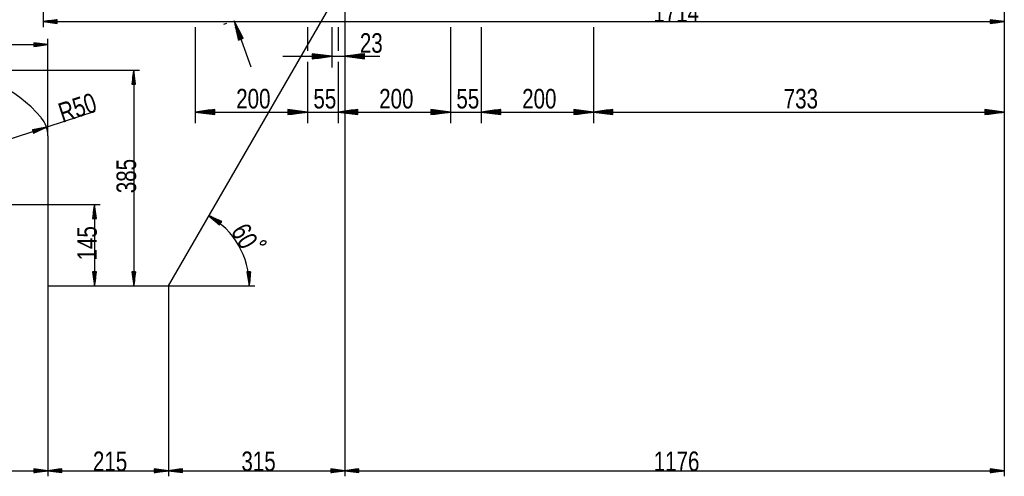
# Model space of a CAD drawing. Header units: millimetres. Extents: x -6 to 1189, y -6 to 841.
# Tile 26 of 38: x 760 to 935, y 115 to 196. Entities that reach past the tile are written whole.
import ezdxf

# ---------------------------------------------------------------- set-up
doc = ezdxf.new("R2010")
doc.units = ezdxf.units.MM
doc.layers.add('201', color=7, linetype='Continuous')
doc.styles.add('SEACAD_Arial', font='arial.ttf', dxfattribs={"width": 0.664})

msp = doc.modelspace()

# ---------------------------------------------------------------- linework, layer by layer
at = {"layer": '201', "color": 7, "linetype": 'Continuous'}
for p, q in [((935.17, 246.29), (935.17, 114.95)), ((935.17, 246.29), (935.17, 195.15)), ((763.77, 235.08), (763.77, 195.15)), ((786.07, 148.98), (817.53, 203.48)), ((817.53, 203.48), (817.53, 114.95)), ((817.53, 203.48), (817.53, 114.95)), ((935.17, 202.48), (935.17, 177.99)), ((766.27, 196.48), (763.77, 196.15)), ((763.77, 196.15), (935.17, 196.15)), ((763.77, 196.15), (766.27, 195.82)), ((766.27, 196.15), (763.77, 196.15)), ((766.27, 196.15), (763.77, 196.15)), ((766.27, 196.2), (764.15, 196.2)), ((766.27, 196.1), (764.15, 196.1)), ((766.27, 196.25), (764.54, 196.25)), ((766.27, 196.05), (764.54, 196.05)), ((766.27, 196.3), (764.92, 196.3)), ((766.27, 196), (764.92, 196)), ((766.27, 196.35), (765.31, 196.35)), ((766.27, 195.95), (765.31, 195.95)), ((766.27, 196.4), (765.7, 196.4)), ((766.27, 195.9), (765.7, 195.9)), ((766.27, 196.45), (766.08, 196.45)), ((766.27, 196.45), (766.08, 196.45)), ((766.27, 195.85), (766.08, 195.85)), ((766.27, 195.85), (766.08, 195.85)), ((766.27, 195.82), (766.27, 196.48)), ((790.87, 195.15), (790.87, 177.99)), ((796.46, 195.81), (795.93, 195.61)), ((797.81, 196.3), (798.58, 192.85)), ((799.44, 193.17), (797.81, 196.3)), ((799.01, 193.01), (797.81, 196.3)), ((799.01, 193.01), (797.81, 196.3)), ((798.96, 192.99), (797.9, 195.92)), ((798.91, 192.98), (797.98, 195.54)), ((799.06, 193.03), (797.99, 195.95)), ((798.87, 192.96), (798.06, 195.16)), ((799.1, 193.04), (798.17, 195.61)), ((798.21, 195.21), (800.8, 188.08)), ((799.15, 193.06), (798.35, 195.26)), ((810.87, 195.15), (810.87, 190.94)), ((810.87, 195.15), (810.87, 190.94)), ((815.23, 195.15), (815.23, 187.94)), ((816.37, 195.15), (816.37, 190.94)), ((816.37, 195.15), (816.37, 190.94)), ((817.53, 195.15), (817.53, 190.94)), ((836.37, 195.15), (836.37, 180.99)), ((836.37, 195.15), (836.37, 177.99)), ((841.87, 195.15), (841.87, 177.99)), ((841.87, 195.15), (841.87, 180.99)), ((861.87, 195.15), (861.87, 177.99)), ((861.87, 195.15), (861.87, 177.99)), ((935.17, 196.15), (932.67, 196.48)), ((932.67, 196.48), (932.67, 195.82)), ((932.67, 196.45), (932.85, 196.45)), ((932.67, 196.45), (932.85, 196.45)), ((932.67, 196.4), (933.24, 196.4)), ((932.67, 196.35), (933.62, 196.35)), ((932.67, 196.3), (934.01, 196.3)), ((932.67, 196.25), (934.39, 196.25)), ((932.67, 196.2), (934.78, 196.2)), ((932.67, 195.82), (935.17, 196.15)), ((932.67, 196.15), (935.17, 196.15)), ((932.67, 196.15), (935.17, 196.15)), ((932.67, 196.1), (934.78, 196.1)), ((932.67, 196.05), (934.39, 196.05)), ((932.67, 196), (934.01, 196)), ((932.67, 195.95), (933.62, 195.95)), ((932.67, 195.9), (933.24, 195.9)), ((932.67, 195.85), (932.85, 195.85)), ((932.67, 195.85), (932.85, 195.85)), ((798.82, 192.94), (798.15, 194.78)), ((798.77, 192.92), (798.23, 194.4)), ((798.72, 192.91), (798.32, 194.02)), ((798.68, 192.89), (798.4, 193.64)), ((798.63, 192.87), (798.49, 193.26)), ((799.2, 193.08), (798.53, 194.92)), ((799.25, 193.1), (798.71, 194.57)), ((799.3, 193.11), (798.89, 194.23)), ((799.34, 193.13), (799.07, 193.88)), ((799.39, 193.15), (799.25, 193.54)), ((799.44, 193.17), (799.43, 193.19)), ((799.44, 193.17), (799.43, 193.19)), ((712.07, 192.04), (764.57, 192.04)), ((764.57, 192.04), (762.07, 192.37)), ((762.07, 192.37), (762.07, 191.71)), ((762.07, 192.34), (762.25, 192.34)), ((762.07, 192.34), (762.25, 192.34)), ((762.07, 192.29), (762.64, 192.29)), ((762.07, 192.24), (763.02, 192.24)), ((762.07, 192.19), (763.41, 192.19)), ((762.07, 192.14), (763.79, 192.14)), ((762.07, 192.09), (764.18, 192.09)), ((762.07, 191.71), (764.57, 192.04)), ((762.07, 192.04), (764.57, 192.04)), ((762.07, 192.04), (764.57, 192.04)), ((762.07, 191.99), (764.18, 191.99)), ((762.07, 191.94), (763.79, 191.94)), ((762.07, 191.88), (763.41, 191.88)), ((762.07, 191.83), (763.02, 191.83)), ((762.07, 191.78), (762.64, 191.78)), ((762.07, 191.73), (762.25, 191.73)), ((762.07, 191.73), (762.25, 191.73)), ((764.57, 175.75), (764.57, 193.04)), ((798.58, 192.85), (798.57, 192.88)), ((798.58, 192.85), (798.57, 192.88)), ((798.58, 192.85), (799.44, 193.17)), ((806.48, 189.94), (823.77, 189.94)), ((815.23, 189.94), (811.73, 190.41)), ((811.73, 190.41), (811.73, 189.48)), ((811.73, 190.4), (811.76, 190.4)), ((811.73, 190.4), (811.76, 190.4)), ((811.73, 190.35), (812.14, 190.35)), ((811.73, 190.3), (812.53, 190.3)), ((811.73, 190.25), (812.92, 190.25)), ((811.73, 190.2), (813.3, 190.2)), ((811.73, 190.15), (813.69, 190.15)), ((811.73, 190.1), (814.07, 190.1)), ((811.73, 190.05), (814.46, 190.05)), ((811.73, 190), (814.85, 190)), ((811.73, 189.48), (815.23, 189.94)), ((811.73, 189.94), (815.23, 189.94)), ((811.73, 189.94), (815.23, 189.94)), ((811.73, 189.89), (814.85, 189.89)), ((811.73, 189.84), (814.46, 189.84)), ((811.73, 189.79), (814.07, 189.79)), ((811.73, 189.74), (813.69, 189.74)), ((811.73, 189.69), (813.3, 189.69)), ((821.03, 190.41), (817.53, 189.94)), ((817.53, 189.94), (821.03, 189.48)), ((821.03, 189.94), (817.53, 189.94)), ((821.03, 189.94), (817.53, 189.94)), ((821.03, 190), (817.92, 190)), ((821.03, 189.89), (817.92, 189.89)), ((821.03, 190.05), (818.3, 190.05)), ((821.03, 189.84), (818.3, 189.84)), ((821.03, 190.1), (818.69, 190.1)), ((821.03, 189.79), (818.69, 189.79)), ((821.03, 190.15), (819.07, 190.15)), ((821.03, 189.74), (819.07, 189.74)), ((821.03, 190.2), (819.46, 190.2)), ((821.03, 189.69), (819.46, 189.69)), ((821.03, 190.25), (819.85, 190.25)), ((821.03, 190.3), (820.23, 190.3)), ((821.03, 190.35), (820.62, 190.35)), ((821.03, 190.4), (821, 190.4)), ((821.03, 190.4), (821, 190.4)), ((821.03, 189.48), (821.03, 190.41)), ((810.87, 188.94), (810.87, 180.99)), ((810.87, 188.94), (810.87, 177.99)), ((811.73, 189.64), (812.92, 189.64)), ((811.73, 189.59), (812.53, 189.59)), ((811.73, 189.54), (812.14, 189.54)), ((811.73, 189.49), (811.76, 189.49)), ((811.73, 189.49), (811.76, 189.49)), ((816.37, 188.94), (816.37, 177.99)), ((816.37, 188.94), (816.37, 180.99)), ((817.53, 188.94), (817.53, 187.94)), ((821.03, 189.64), (819.85, 189.64)), ((821.03, 189.59), (820.23, 189.59)), ((821.03, 189.54), (820.62, 189.54)), ((821.03, 189.49), (821, 189.49)), ((821.03, 189.49), (821, 189.49)), ((745.07, 187.48), (780.91, 187.48)), ((779.91, 187.48), (779.58, 184.98)), ((779.76, 184.98), (779.76, 186.32)), ((779.81, 184.98), (779.81, 186.7)), ((779.86, 184.98), (779.86, 187.09)), ((779.91, 187.48), (779.91, 148.98)), ((780.24, 184.98), (779.91, 187.48)), ((779.91, 184.98), (779.91, 187.48)), ((779.91, 184.98), (779.91, 187.48)), ((779.96, 184.98), (779.96, 187.09)), ((780.01, 184.98), (780.01, 186.7)), ((780.06, 184.98), (780.06, 186.32)), ((779.58, 184.98), (780.24, 184.98)), ((779.6, 184.98), (779.6, 185.16)), ((779.6, 184.98), (779.6, 185.16)), ((779.65, 184.98), (779.65, 185.55)), ((779.71, 184.98), (779.71, 185.93)), ((780.11, 184.98), (780.11, 185.93)), ((780.16, 184.98), (780.16, 185.55)), ((780.21, 184.98), (780.21, 185.16)), ((780.21, 184.98), (780.21, 185.16)), ((756, 174.59), (772.99, 180.15)), ((794.37, 180.46), (790.87, 179.99)), ((790.87, 179.99), (810.87, 179.99)), ((790.87, 179.99), (794.37, 179.53)), ((794.37, 179.99), (790.87, 179.99)), ((794.37, 179.99), (790.87, 179.99)), ((794.37, 180.05), (791.25, 180.05)), ((794.37, 179.94), (791.25, 179.94)), ((794.37, 180.1), (791.64, 180.1)), ((794.37, 179.89), (791.64, 179.89)), ((794.37, 180.15), (792.02, 180.15)), ((794.37, 179.84), (792.02, 179.84)), ((794.37, 180.2), (792.41, 180.2)), ((794.37, 179.79), (792.41, 179.79)), ((794.37, 180.25), (792.8, 180.25)), ((794.37, 179.74), (792.8, 179.74)), ((794.37, 180.3), (793.18, 180.3)), ((794.37, 179.69), (793.18, 179.69)), ((794.37, 180.35), (793.57, 180.35)), ((794.37, 179.64), (793.57, 179.64)), ((794.37, 180.4), (793.95, 180.4)), ((794.37, 179.59), (793.95, 179.59)), ((794.37, 180.45), (794.34, 180.45)), ((794.37, 180.45), (794.34, 180.45)), ((794.37, 179.54), (794.34, 179.54)), ((794.37, 179.54), (794.34, 179.54)), ((794.37, 179.53), (794.37, 180.46)), ((802.12, 179.99), (816.53, 179.99)), ((810.87, 179.99), (807.37, 180.46)), ((807.37, 180.46), (807.37, 179.53)), ((810.87, 179.99), (807.37, 180.46)), ((807.37, 180.46), (807.37, 179.53)), ((807.37, 180.45), (807.39, 180.45)), ((807.37, 180.45), (807.39, 180.45)), ((807.37, 180.45), (807.39, 180.45)), ((807.37, 180.45), (807.39, 180.45)), ((807.37, 180.4), (807.78, 180.4)), ((807.37, 180.4), (807.78, 180.4)), ((807.37, 180.35), (808.16, 180.35)), ((807.37, 180.35), (808.16, 180.35)), ((807.37, 180.3), (808.55, 180.3)), ((807.37, 180.3), (808.55, 180.3)), ((807.37, 180.25), (808.94, 180.25)), ((807.37, 180.25), (808.94, 180.25)), ((807.37, 180.2), (809.32, 180.2)), ((807.37, 180.2), (809.32, 180.2)), ((807.37, 180.15), (809.71, 180.15)), ((807.37, 180.15), (809.71, 180.15)), ((807.37, 180.1), (810.09, 180.1)), ((807.37, 180.1), (810.09, 180.1)), ((807.37, 180.05), (810.48, 180.05)), ((807.37, 180.05), (810.48, 180.05)), ((807.37, 179.53), (810.87, 179.99)), ((807.37, 179.99), (810.87, 179.99)), ((807.37, 179.99), (810.87, 179.99)), ((807.37, 179.53), (810.87, 179.99)), ((807.37, 179.99), (810.87, 179.99)), ((807.37, 179.99), (810.87, 179.99)), ((807.37, 179.94), (810.48, 179.94)), ((807.37, 179.94), (810.48, 179.94)), ((807.37, 179.89), (810.09, 179.89)), ((807.37, 179.89), (810.09, 179.89)), ((807.37, 179.84), (809.71, 179.84)), ((807.37, 179.84), (809.71, 179.84)), ((807.37, 179.79), (809.32, 179.79)), ((807.37, 179.79), (809.32, 179.79)), ((807.37, 179.74), (808.94, 179.74)), ((807.37, 179.74), (808.94, 179.74)), ((807.37, 179.69), (808.55, 179.69)), ((807.37, 179.69), (808.55, 179.69)), ((807.37, 179.64), (808.16, 179.64)), ((807.37, 179.64), (808.16, 179.64)), ((807.37, 179.59), (807.78, 179.59)), ((807.37, 179.59), (807.78, 179.59)), ((807.37, 179.54), (807.39, 179.54)), ((807.37, 179.54), (807.39, 179.54)), ((807.37, 179.54), (807.39, 179.54)), ((807.37, 179.54), (807.39, 179.54)), ((819.87, 180.46), (816.37, 179.99)), ((819.87, 180.46), (816.37, 179.99)), ((816.37, 179.99), (819.87, 179.53)), ((819.87, 179.99), (816.37, 179.99)), ((819.87, 179.99), (816.37, 179.99)), ((816.37, 179.99), (816.53, 179.99)), ((816.37, 179.99), (819.87, 179.53)), ((819.87, 179.99), (816.37, 179.99)), ((819.87, 179.99), (816.37, 179.99)), ((819.87, 180.05), (816.75, 180.05)), ((819.87, 180.05), (816.75, 180.05)), ((819.87, 179.94), (816.75, 179.94)), ((819.87, 179.94), (816.75, 179.94)), ((819.87, 180.1), (817.14, 180.1)), ((819.87, 180.1), (817.14, 180.1)), ((819.87, 179.89), (817.14, 179.89)), ((819.87, 179.89), (817.14, 179.89)), ((819.87, 180.15), (817.52, 180.15)), ((819.87, 180.15), (817.52, 180.15)), ((819.87, 179.84), (817.52, 179.84)), ((819.87, 179.84), (817.52, 179.84)), ((819.87, 180.2), (817.91, 180.2)), ((819.87, 180.2), (817.91, 180.2)), ((819.87, 179.79), (817.91, 179.79)), ((819.87, 179.79), (817.91, 179.79)), ((819.87, 180.25), (818.3, 180.25)), ((819.87, 180.25), (818.3, 180.25)), ((819.87, 179.74), (818.3, 179.74)), ((819.87, 179.74), (818.3, 179.74)), ((818.53, 179.99), (825.12, 179.99)), ((818.53, 179.99), (836.37, 179.99)), ((819.87, 180.3), (818.68, 180.3)), ((819.87, 180.3), (818.68, 180.3)), ((819.87, 179.69), (818.68, 179.69)), ((819.87, 179.69), (818.68, 179.69)), ((819.87, 180.35), (819.07, 180.35)), ((819.87, 180.35), (819.07, 180.35)), ((819.87, 179.64), (819.07, 179.64)), ((819.87, 179.64), (819.07, 179.64)), ((819.87, 180.4), (819.45, 180.4)), ((819.87, 180.4), (819.45, 180.4)), ((819.87, 179.59), (819.45, 179.59)), ((819.87, 179.59), (819.45, 179.59)), ((819.87, 180.45), (819.84, 180.45)), ((819.87, 180.45), (819.84, 180.45)), ((819.87, 180.45), (819.84, 180.45)), ((819.87, 180.45), (819.84, 180.45)), ((819.87, 179.54), (819.84, 179.54)), ((819.87, 179.54), (819.84, 179.54)), ((819.87, 179.54), (819.84, 179.54)), ((819.87, 179.54), (819.84, 179.54)), ((819.87, 179.53), (819.87, 180.46)), ((819.87, 179.53), (819.87, 180.46)), ((827.62, 179.99), (850.62, 179.99)), ((836.37, 179.99), (832.87, 180.46)), ((832.87, 180.46), (832.87, 179.53)), ((836.37, 179.99), (832.87, 180.46)), ((832.87, 180.46), (832.87, 179.53)), ((832.87, 180.45), (832.89, 180.45)), ((832.87, 180.45), (832.89, 180.45)), ((832.87, 180.45), (832.89, 180.45)), ((832.87, 180.45), (832.89, 180.45)), ((832.87, 180.4), (833.28, 180.4)), ((832.87, 180.4), (833.28, 180.4)), ((832.87, 180.35), (833.66, 180.35)), ((832.87, 180.35), (833.66, 180.35)), ((832.87, 180.3), (834.05, 180.3)), ((832.87, 180.3), (834.05, 180.3)), ((832.87, 180.25), (834.44, 180.25)), ((832.87, 180.25), (834.44, 180.25)), ((832.87, 180.2), (834.82, 180.2)), ((832.87, 180.2), (834.82, 180.2)), ((832.87, 180.15), (835.21, 180.15)), ((832.87, 180.15), (835.21, 180.15)), ((832.87, 180.1), (835.59, 180.1)), ((832.87, 180.1), (835.59, 180.1)), ((832.87, 180.05), (835.98, 180.05)), ((832.87, 180.05), (835.98, 180.05)), ((832.87, 179.53), (836.37, 179.99)), ((832.87, 179.99), (836.37, 179.99)), ((832.87, 179.99), (836.37, 179.99)), ((832.87, 179.53), (836.37, 179.99)), ((832.87, 179.99), (836.37, 179.99)), ((832.87, 179.99), (836.37, 179.99)), ((832.87, 179.94), (835.98, 179.94)), ((832.87, 179.94), (835.98, 179.94)), ((832.87, 179.89), (835.59, 179.89)), ((832.87, 179.89), (835.59, 179.89)), ((832.87, 179.84), (835.21, 179.84)), ((832.87, 179.84), (835.21, 179.84)), ((832.87, 179.79), (834.82, 179.79)), ((832.87, 179.79), (834.82, 179.79)), ((832.87, 179.74), (834.44, 179.74)), ((832.87, 179.74), (834.44, 179.74)), ((832.87, 179.69), (834.05, 179.69)), ((832.87, 179.69), (834.05, 179.69)), ((832.87, 179.64), (833.66, 179.64)), ((832.87, 179.64), (833.66, 179.64)), ((832.87, 179.59), (833.28, 179.59)), ((832.87, 179.59), (833.28, 179.59)), ((832.87, 179.54), (832.89, 179.54)), ((832.87, 179.54), (832.89, 179.54)), ((832.87, 179.54), (832.89, 179.54)), ((832.87, 179.54), (832.89, 179.54)), ((845.37, 180.46), (841.87, 179.99)), ((845.37, 180.46), (841.87, 179.99)), ((841.87, 179.99), (845.37, 179.53)), ((845.37, 179.99), (841.87, 179.99)), ((845.37, 179.99), (841.87, 179.99)), ((841.87, 179.99), (861.87, 179.99)), ((841.87, 179.99), (845.37, 179.53)), ((845.37, 179.99), (841.87, 179.99)), ((845.37, 179.99), (841.87, 179.99)), ((845.37, 180.05), (842.25, 180.05)), ((845.37, 180.05), (842.25, 180.05)), ((845.37, 179.94), (842.25, 179.94)), ((845.37, 179.94), (842.25, 179.94)), ((845.37, 180.1), (842.64, 180.1)), ((845.37, 180.1), (842.64, 180.1)), ((845.37, 179.89), (842.64, 179.89)), ((845.37, 179.89), (842.64, 179.89)), ((845.37, 180.15), (843.02, 180.15)), ((845.37, 180.15), (843.02, 180.15)), ((845.37, 179.84), (843.02, 179.84)), ((845.37, 179.84), (843.02, 179.84)), ((845.37, 180.2), (843.41, 180.2)), ((845.37, 180.2), (843.41, 180.2)), ((845.37, 179.79), (843.41, 179.79)), ((845.37, 179.79), (843.41, 179.79)), ((845.37, 180.25), (843.8, 180.25)), ((845.37, 180.25), (843.8, 180.25)), ((845.37, 179.74), (843.8, 179.74)), ((845.37, 179.74), (843.8, 179.74)), ((845.37, 180.3), (844.18, 180.3)), ((845.37, 180.3), (844.18, 180.3)), ((845.37, 179.69), (844.18, 179.69)), ((845.37, 179.69), (844.18, 179.69)), ((845.37, 180.35), (844.57, 180.35)), ((845.37, 180.35), (844.57, 180.35)), ((845.37, 179.64), (844.57, 179.64)), ((845.37, 179.64), (844.57, 179.64)), ((845.37, 180.4), (844.95, 180.4)), ((845.37, 180.4), (844.95, 180.4)), ((845.37, 179.59), (844.95, 179.59)), ((845.37, 179.59), (844.95, 179.59)), ((845.37, 180.45), (845.34, 180.45)), ((845.37, 180.45), (845.34, 180.45)), ((845.37, 180.45), (845.34, 180.45)), ((845.37, 180.45), (845.34, 180.45)), ((845.37, 179.54), (845.34, 179.54)), ((845.37, 179.54), (845.34, 179.54)), ((845.37, 179.54), (845.34, 179.54)), ((845.37, 179.54), (845.34, 179.54)), ((845.37, 179.53), (845.37, 180.46)), ((845.37, 179.53), (845.37, 180.46)), ((861.87, 179.99), (858.37, 180.46)), ((858.37, 180.46), (858.37, 179.53)), ((858.37, 180.45), (858.39, 180.45)), ((858.37, 180.45), (858.39, 180.45)), ((858.37, 180.4), (858.78, 180.4)), ((858.37, 180.35), (859.16, 180.35)), ((858.37, 180.3), (859.55, 180.3)), ((858.37, 180.25), (859.94, 180.25)), ((858.37, 180.2), (860.32, 180.2)), ((858.37, 180.15), (860.71, 180.15)), ((858.37, 180.1), (861.09, 180.1)), ((858.37, 180.05), (861.48, 180.05)), ((858.37, 179.53), (861.87, 179.99)), ((858.37, 179.99), (861.87, 179.99)), ((858.37, 179.99), (861.87, 179.99)), ((858.37, 179.94), (861.48, 179.94)), ((858.37, 179.89), (861.09, 179.89)), ((858.37, 179.84), (860.71, 179.84)), ((858.37, 179.79), (860.32, 179.79)), ((858.37, 179.74), (859.94, 179.74)), ((858.37, 179.69), (859.55, 179.69)), ((858.37, 179.64), (859.16, 179.64)), ((858.37, 179.59), (858.78, 179.59)), ((858.37, 179.54), (858.39, 179.54)), ((858.37, 179.54), (858.39, 179.54)), ((865.37, 180.46), (861.87, 179.99)), ((861.87, 179.99), (935.17, 179.99)), ((861.87, 179.99), (865.37, 179.53)), ((865.37, 179.99), (861.87, 179.99)), ((865.37, 179.99), (861.87, 179.99)), ((865.37, 180.05), (862.25, 180.05)), ((865.37, 179.94), (862.25, 179.94)), ((865.37, 180.1), (862.64, 180.1)), ((865.37, 179.89), (862.64, 179.89)), ((865.37, 180.15), (863.02, 180.15)), ((865.37, 179.84), (863.02, 179.84)), ((865.37, 180.2), (863.41, 180.2)), ((865.37, 179.79), (863.41, 179.79)), ((865.37, 180.25), (863.8, 180.25)), ((865.37, 179.74), (863.8, 179.74)), ((865.37, 180.3), (864.18, 180.3)), ((865.37, 179.69), (864.18, 179.69)), ((865.37, 180.35), (864.57, 180.35)), ((865.37, 179.64), (864.57, 179.64)), ((865.37, 180.4), (864.95, 180.4)), ((865.37, 179.59), (864.95, 179.59)), ((865.37, 180.45), (865.34, 180.45)), ((865.37, 180.45), (865.34, 180.45)), ((865.37, 179.54), (865.34, 179.54)), ((865.37, 179.54), (865.34, 179.54)), ((865.37, 179.53), (865.37, 180.46)), ((935.17, 179.99), (931.67, 180.46)), ((931.67, 180.46), (931.67, 179.53)), ((931.67, 180.45), (931.69, 180.45)), ((931.67, 180.45), (931.69, 180.45)), ((931.67, 180.4), (932.08, 180.4)), ((931.67, 180.35), (932.46, 180.35)), ((931.67, 180.3), (932.85, 180.3)), ((931.67, 180.25), (933.24, 180.25)), ((931.67, 180.2), (933.62, 180.2)), ((931.67, 180.15), (934.01, 180.15)), ((931.67, 180.1), (934.39, 180.1)), ((931.67, 180.05), (934.78, 180.05)), ((931.67, 179.53), (935.17, 179.99)), ((931.67, 179.99), (935.17, 179.99)), ((931.67, 179.99), (935.17, 179.99)), ((931.67, 179.94), (934.78, 179.94)), ((931.67, 179.89), (934.39, 179.89)), ((931.67, 179.84), (934.01, 179.84)), ((931.67, 179.79), (933.62, 179.79)), ((931.67, 179.74), (933.24, 179.74)), ((931.67, 179.69), (932.85, 179.69)), ((931.67, 179.64), (932.46, 179.64)), ((931.67, 179.59), (932.08, 179.59)), ((931.67, 179.54), (931.69, 179.54)), ((931.67, 179.54), (931.69, 179.54)), ((810.87, 178.99), (810.87, 177.99)), ((816.37, 178.99), (816.37, 177.99)), ((836.37, 178.99), (836.37, 177.99)), ((841.87, 178.99), (841.87, 177.99)), ((764.32, 177.31), (761.84, 176.84)), ((761.84, 176.84), (762.04, 176.22)), ((761.85, 176.82), (762.02, 176.88)), ((761.85, 176.82), (762.02, 176.88)), ((761.86, 176.77), (762.41, 176.95)), ((761.88, 176.72), (762.79, 177.02)), ((761.89, 176.68), (763.17, 177.09)), ((761.91, 176.63), (763.55, 177.17)), ((761.93, 176.58), (763.94, 177.24)), ((761.94, 176.53), (764.32, 177.31)), ((761.94, 176.53), (764.32, 177.31)), ((761.96, 176.48), (763.97, 177.14)), ((761.97, 176.44), (763.62, 176.97)), ((761.99, 176.39), (763.26, 176.8)), ((762.01, 176.34), (762.91, 176.64)), ((762.02, 176.29), (762.56, 176.47)), ((762.04, 176.22), (764.32, 177.31)), ((762.04, 176.24), (762.21, 176.3)), ((762.04, 176.24), (762.21, 176.3)), ((764.57, 175.75), (764.57, 148.98)), ((745.07, 163.48), (773.9, 163.48)), ((760.07, 163.48), (769.07, 163.48)), ((772.9, 163.48), (772.57, 160.98)), ((772.9, 163.48), (772.9, 148.98)), ((773.23, 160.98), (772.9, 163.48)), ((772.9, 160.98), (772.9, 163.48)), ((772.9, 160.98), (772.9, 163.48)), ((772.7, 160.98), (772.7, 161.93)), ((772.75, 160.98), (772.75, 162.32)), ((772.8, 160.98), (772.8, 162.7)), ((772.85, 160.98), (772.85, 163.09)), ((772.95, 160.98), (772.95, 163.09)), ((773, 160.98), (773, 162.7)), ((773.05, 160.98), (773.05, 162.32)), ((773.1, 160.98), (773.1, 161.93)), ((772.57, 160.98), (773.23, 160.98)), ((772.6, 160.98), (772.6, 161.16)), ((772.6, 160.98), (772.6, 161.16)), ((772.65, 160.98), (772.65, 161.55)), ((773.16, 160.98), (773.16, 161.55)), ((773.21, 160.98), (773.21, 161.16)), ((773.21, 160.98), (773.21, 161.16)), ((793.29, 161.49), (795.22, 159.87)), ((795.58, 160.42), (793.29, 161.49)), ((795.4, 160.15), (793.29, 161.49)), ((795.4, 160.15), (793.29, 161.49)), ((795.37, 160.1), (793.59, 161.24)), ((795.43, 160.19), (793.64, 161.32)), ((795.34, 160.06), (793.89, 160.99)), ((795.45, 160.23), (794, 161.16)), ((795.32, 160.02), (794.18, 160.74)), ((795.48, 160.28), (794.35, 161)), ((795.29, 159.98), (794.48, 160.49)), ((795.51, 160.32), (794.7, 160.83)), ((795.26, 159.93), (794.78, 160.24)), ((795.54, 160.36), (795.05, 160.67)), ((795.24, 159.89), (795.08, 159.99)), ((795.24, 159.89), (795.08, 159.99)), ((795.22, 159.87), (795.58, 160.42)), ((795.56, 160.4), (795.41, 160.5)), ((795.56, 160.4), (795.41, 160.5)), ((773.23, 151.48), (772.57, 151.48)), ((772.57, 151.48), (772.9, 148.98)), ((772.6, 151.48), (772.6, 151.29)), ((772.6, 151.48), (772.6, 151.29)), ((772.65, 151.48), (772.65, 150.91)), ((772.7, 151.48), (772.7, 150.52)), ((772.75, 151.48), (772.75, 150.13)), ((772.8, 151.48), (772.8, 149.75)), ((772.85, 151.48), (772.85, 149.36)), ((772.9, 148.98), (773.23, 151.48)), ((772.9, 151.48), (772.9, 148.98)), ((772.9, 151.48), (772.9, 148.98)), ((772.95, 151.48), (772.95, 149.36)), ((773, 151.48), (773, 149.75)), ((773.05, 151.48), (773.05, 150.13)), ((773.1, 151.48), (773.1, 150.52)), ((773.16, 151.48), (773.16, 150.91)), ((773.21, 151.48), (773.21, 151.29)), ((773.21, 151.48), (773.21, 151.29)), ((780.24, 151.48), (779.58, 151.48)), ((779.58, 151.48), (779.91, 148.98)), ((779.6, 151.48), (779.6, 151.29)), ((779.6, 151.48), (779.6, 151.29)), ((779.65, 151.48), (779.65, 150.91)), ((779.71, 151.48), (779.71, 150.52)), ((779.76, 151.48), (779.76, 150.13)), ((779.81, 151.48), (779.81, 149.75)), ((779.86, 151.48), (779.86, 149.36)), ((779.91, 148.98), (780.24, 151.48)), ((779.91, 151.48), (779.91, 148.98)), ((779.91, 151.48), (779.91, 148.98)), ((779.96, 151.48), (779.96, 149.36)), ((780.01, 151.48), (780.01, 149.75)), ((780.06, 151.48), (780.06, 150.13)), ((780.11, 151.48), (780.11, 150.52)), ((780.16, 151.48), (780.16, 150.91)), ((780.21, 151.48), (780.21, 151.29)), ((780.21, 151.48), (780.21, 151.29)), ((800.74, 151.49), (800.08, 151.46)), ((800.08, 151.46), (800.51, 148.98)), ((800.1, 151.46), (800.11, 151.28)), ((800.1, 151.46), (800.11, 151.28)), ((800.15, 151.46), (800.18, 150.89)), ((800.2, 151.47), (800.24, 150.51)), ((800.25, 151.47), (800.31, 150.13)), ((800.31, 151.47), (800.38, 149.74)), ((800.36, 151.47), (800.45, 149.36)), ((800.41, 151.47), (800.51, 148.98)), ((800.41, 151.47), (800.51, 148.98)), ((800.46, 151.48), (800.55, 149.36)), ((800.51, 148.98), (800.74, 151.49)), ((800.51, 151.48), (800.58, 149.75)), ((800.56, 151.48), (800.62, 150.14)), ((800.61, 151.48), (800.65, 150.53)), ((800.66, 151.48), (800.69, 150.91)), ((800.71, 151.49), (800.72, 151.3)), ((800.71, 151.49), (800.72, 151.3)), ((764.57, 148.98), (764.57, 114.95)), ((764.57, 148.98), (764.57, 114.95)), ((764.57, 148.98), (786.07, 148.98)), ((786.07, 148.98), (786.07, 114.95)), ((786.07, 148.98), (786.07, 114.95)), ((786.07, 148.98), (801.51, 148.98)), ((745.07, 115.95), (764.57, 115.95)), ((764.57, 115.95), (762.07, 116.28)), ((762.07, 116.28), (762.07, 115.62)), ((762.07, 116.25), (762.25, 116.25)), ((762.07, 116.25), (762.25, 116.25)), ((762.07, 116.2), (762.64, 116.2)), ((762.07, 116.15), (763.02, 116.15)), ((762.07, 116.1), (763.41, 116.1)), ((762.07, 116.05), (763.79, 116.05)), ((762.07, 116), (764.18, 116)), ((762.07, 115.62), (764.57, 115.95)), ((762.07, 115.95), (764.57, 115.95)), ((762.07, 115.95), (764.57, 115.95)), ((767.07, 116.28), (764.57, 115.95)), ((764.57, 115.95), (786.07, 115.95)), ((764.57, 115.95), (767.07, 115.62)), ((767.07, 115.95), (764.57, 115.95)), ((767.07, 115.95), (764.57, 115.95)), ((767.07, 116), (764.95, 116)), ((767.07, 116.05), (765.34, 116.05)), ((767.07, 116.1), (765.72, 116.1)), ((767.07, 116.15), (766.11, 116.15)), ((767.07, 116.2), (766.5, 116.2)), ((767.07, 116.25), (766.88, 116.25)), ((767.07, 116.25), (766.88, 116.25)), ((767.07, 115.62), (767.07, 116.28)), ((786.07, 115.95), (783.57, 116.28)), ((783.57, 116.28), (783.57, 115.62)), ((783.57, 116.25), (783.75, 116.25)), ((783.57, 116.25), (783.75, 116.25)), ((783.57, 116.2), (784.14, 116.2)), ((783.57, 116.15), (784.52, 116.15)), ((783.57, 116.1), (784.91, 116.1)), ((783.57, 116.05), (785.29, 116.05)), ((783.57, 116), (785.68, 116)), ((783.57, 115.62), (786.07, 115.95)), ((783.57, 115.95), (786.07, 115.95)), ((783.57, 115.95), (786.07, 115.95)), ((788.57, 116.28), (786.07, 115.95)), ((786.07, 115.95), (817.53, 115.95)), ((786.07, 115.95), (788.57, 115.62)), ((788.57, 115.95), (786.07, 115.95)), ((788.57, 115.95), (786.07, 115.95)), ((788.57, 116), (786.45, 116)), ((788.57, 116.05), (786.84, 116.05)), ((788.57, 116.1), (787.22, 116.1)), ((788.57, 116.15), (787.61, 116.15)), ((788.57, 116.2), (788, 116.2)), ((788.57, 116.25), (788.38, 116.25)), ((788.57, 116.25), (788.38, 116.25)), ((788.57, 115.62), (788.57, 116.28)), ((817.53, 115.95), (815.03, 116.28)), ((815.03, 116.28), (815.03, 115.62)), ((815.03, 116.25), (815.22, 116.25)), ((815.03, 116.25), (815.22, 116.25)), ((815.03, 116.2), (815.6, 116.2)), ((815.03, 116.15), (815.99, 116.15)), ((815.03, 116.1), (816.37, 116.1)), ((815.03, 116.05), (816.76, 116.05)), ((815.03, 116), (817.15, 116)), ((815.03, 115.62), (817.53, 115.95)), ((815.03, 115.95), (817.53, 115.95)), ((815.03, 115.95), (817.53, 115.95)), ((820.03, 116.28), (817.53, 115.95)), ((817.53, 115.95), (935.17, 115.95)), ((817.53, 115.95), (820.03, 115.62)), ((820.03, 115.95), (817.53, 115.95)), ((820.03, 115.95), (817.53, 115.95)), ((820.03, 116), (817.92, 116)), ((820.03, 116.05), (818.3, 116.05)), ((820.03, 116.1), (818.69, 116.1)), ((820.03, 116.15), (819.07, 116.15)), ((820.03, 116.2), (819.46, 116.2)), ((820.03, 116.25), (819.85, 116.25)), ((820.03, 116.25), (819.85, 116.25)), ((820.03, 115.62), (820.03, 116.28)), ((935.17, 115.95), (932.67, 116.28)), ((932.67, 116.28), (932.67, 115.62)), ((932.67, 116.25), (932.85, 116.25)), ((932.67, 116.25), (932.85, 116.25)), ((932.67, 116.2), (933.24, 116.2)), ((932.67, 116.15), (933.62, 116.15)), ((932.67, 116.1), (934.01, 116.1)), ((932.67, 116.05), (934.39, 116.05)), ((932.67, 116), (934.78, 116)), ((932.67, 115.62), (935.17, 115.95)), ((932.67, 115.95), (935.17, 115.95)), ((932.67, 115.95), (935.17, 115.95)), ((762.07, 115.9), (764.18, 115.9)), ((762.07, 115.85), (763.79, 115.85)), ((762.07, 115.8), (763.41, 115.8)), ((762.07, 115.75), (763.02, 115.75)), ((762.07, 115.7), (762.64, 115.7)), ((762.07, 115.65), (762.25, 115.65)), ((762.07, 115.65), (762.25, 115.65)), ((767.07, 115.9), (764.95, 115.9)), ((767.07, 115.85), (765.34, 115.85)), ((767.07, 115.8), (765.72, 115.8)), ((767.07, 115.75), (766.11, 115.75)), ((767.07, 115.7), (766.5, 115.7)), ((767.07, 115.65), (766.88, 115.65)), ((767.07, 115.65), (766.88, 115.65)), ((783.57, 115.9), (785.68, 115.9)), ((783.57, 115.85), (785.29, 115.85)), ((783.57, 115.8), (784.91, 115.8)), ((783.57, 115.75), (784.52, 115.75)), ((783.57, 115.7), (784.14, 115.7)), ((783.57, 115.65), (783.75, 115.65)), ((783.57, 115.65), (783.75, 115.65)), ((788.57, 115.9), (786.45, 115.9)), ((788.57, 115.85), (786.84, 115.85)), ((788.57, 115.8), (787.22, 115.8)), ((788.57, 115.75), (787.61, 115.75)), ((788.57, 115.7), (788, 115.7)), ((788.57, 115.65), (788.38, 115.65)), ((788.57, 115.65), (788.38, 115.65)), ((815.03, 115.9), (817.15, 115.9)), ((815.03, 115.85), (816.76, 115.85)), ((815.03, 115.8), (816.37, 115.8)), ((815.03, 115.75), (815.99, 115.75)), ((815.03, 115.7), (815.6, 115.7)), ((815.03, 115.65), (815.22, 115.65)), ((815.03, 115.65), (815.22, 115.65)), ((820.03, 115.9), (817.92, 115.9)), ((820.03, 115.85), (818.3, 115.85)), ((820.03, 115.8), (818.69, 115.8)), ((820.03, 115.75), (819.07, 115.75)), ((820.03, 115.7), (819.46, 115.7)), ((820.03, 115.65), (819.85, 115.65)), ((820.03, 115.65), (819.85, 115.65)), ((932.67, 115.9), (934.78, 115.9)), ((932.67, 115.85), (934.39, 115.85)), ((932.67, 115.8), (934.01, 115.8)), ((932.67, 115.75), (933.62, 115.75)), ((932.67, 115.7), (933.24, 115.7)), ((932.67, 115.65), (932.85, 115.65)), ((932.67, 115.65), (932.85, 115.65))]:
    msp.add_line(p, q, dxfattribs=at)
for centre, radius, start, end in [((745.07, 163.48), 24, 40.2566, 139.7434), ((759.57, 175.75), 5, 0, 40.2566), ((786.07, 148.98), 14.45, 0, 60)]:
    msp.add_arc(centre, radius, start, end, dxfattribs=at)
msp.add_open_spline([(802.47, 156.49), (802.6, 156.27), (803.04, 156.24), (803.32, 156.41), (803.48, 156.78), (803.36, 157), (802.95, 157.05), (802.67, 156.88), (802.47, 156.49)], degree=1, knots=[0, 0, 0.086393, 0.240818, 0.356016, 0.500001, 0.586394, 0.730385, 0.845583, 1, 1], dxfattribs=at)

# ---------------------------------------------------------------- texts
at = {"layer": '201', "char_height": 3.5, "attachment_point": 7, "style": 'SEACAD_Arial'}
for s, insert, width in [('{\\fArial|b0||i0||c0|p34;\\C7;\\H3.5;\\W0.75;1714}', (872.57, 196.03), 7.9131), ('{\\fArial|b0||i0||c0|p34;\\C7;\\H3.5;\\W0.75;23}', (820.23, 190.53), 3.9565), ('{\\fArial|b0||i0||c0|p34;\\C7;\\H3.5;\\W0.75;200}', (798.17, 180.58), 5.9348), ('{\\fArial|b0||i0||c0|p34;\\C7;\\H3.5;\\W0.75;55}', (811.94, 180.58), 3.9565), ('{\\fArial|b0||i0||c0|p34;\\C7;\\H3.5;\\W0.75;200}', (823.67, 180.58), 5.9348), ('{\\fArial|b0||i0||c0|p34;\\C7;\\H3.5;\\W0.75;55}', (837.44, 180.58), 3.9565), ('{\\fArial|b0||i0||c0|p34;\\C7;\\H3.5;\\W0.75;200}', (849.17, 180.58), 5.9348), ('{\\fArial|b0||i0||c0|p34;\\C7;\\H3.5;\\W0.75;733}', (895.82, 180.58), 5.9348), ('{\\fArial|b0||i0||c0|p34;\\C7;\\H3.5;\\W0.75;215}', (772.62, 115.83), 5.9348), ('{\\fArial|b0||i0||c0|p34;\\C7;\\H3.5;\\W0.75;315}', (799.1, 115.83), 5.9348), ('{\\fArial|b0||i0||c0|p34;\\C7;\\H3.5;\\W0.75;1176}', (872.63, 115.83), 7.9131)]:
    msp.add_mtext(s, dxfattribs=dict(at, insert=insert, width=width))
for s, insert, width, rotation in [('{\\fArial|b0||i0||c0|p34;\\C7;\\H3.5;\\W0.75;50}', (769.72, 178.88), 3.9565, 18.1223), ('{\\fArial|b0||i0||c0|p34;\\C7;\\H3.5;\\W0.75;R}', (767.2, 178.06), 2.587, 18.1223), ('{\\fArial|b0||i0||c0|p34;\\C7;\\H3.5;\\W0.75;385}', (780.37, 165.5), 5.9348, 90), ('{\\fArial|b0||i0||c0|p34;\\C7;\\H3.5;\\W0.75;60}', (797.09, 158.71), 3.9565, 300), ('{\\fArial|b0||i0||c0|p34;\\C7;\\H3.5;\\W0.75;145}', (773.36, 153.5), 5.9348, 90)]:
    msp.add_mtext(s, dxfattribs=dict(at, insert=insert, width=width, rotation=rotation))

doc.saveas('drawing.dxf')
